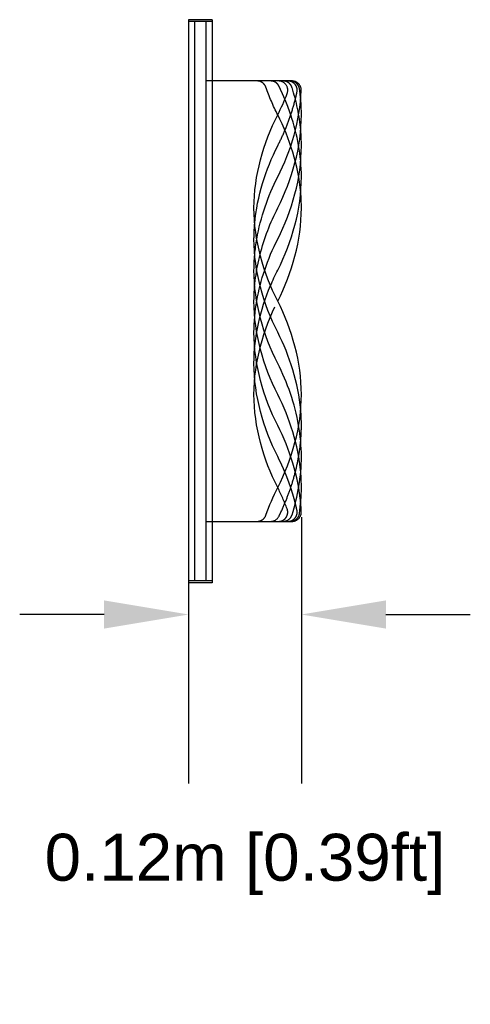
# Model space of a CAD drawing. Header units: millimetres. Extents: x 2380.96 to 2384.37, y 1941.15 to 1946.27.
# Tile 8 of 9: x 2383.01 to 2383.49, y 1944.48 to 1945.53. Entities that reach past the tile are written whole.
import ezdxf

# ---------------------------------------------------------------- set-up
doc = ezdxf.new("R2010")
doc.units = ezdxf.units.MM
doc.linetypes.add('Oculta', pattern=[0.4, 0.2, -0.2])
doc.layers.add('Make2D$Oculto$Curvas', color=7, linetype='Oculta', true_color=0x8c8c8c)
doc.layers.add('Make2D$Visible$Curvas', color=7, linetype='Continuous', true_color=0x000000)
doc.styles.get("Standard").update_dxf_attribs({"font": 'arial.ttf'})
doc.dimstyles.get("Standard").update_dxf_attribs({"dimtxt": 0.18, "dimasz": 0.18, "dimexe": 0.18, "dimexo": 0.0625, "dimgap": 0.09, "dimtad": 0, "dimtih": 1, "dimtoh": 1, "dimdec": 4, "dimzin": 0, "dimdsep": 46, "dimtxsty": 'Standard', "dimcen": 0.09, "dimadec": 0, "dimazin": 0, "dimtfac": 1, "dimtdec": 4, "dimtofl": 0, "dimtmove": 0, "dimatfit": 3, "dimfxl": 1, "dimtolj": 1, "dimtzin": 0, "dimarcsym": 0})

# ---------------------------------------------------------------- blocks, each defined once
blk = doc.blocks.new('Cataract_60x60_lateral')
at = {"layer": 'Make2D$Oculto$Curvas', "color": 18, "lineweight": -3, "true_color": 0x000000}
for points, degree in [([(2383.4156, 1945.6733), (2383.4282, 1945.6733), (2383.4408, 1945.6733)], 2), ([(2383.4156, 1945.6099), (2383.4189, 1945.6099), (2383.4222, 1945.6099)], 2), ([(2383.3213, 1945.5574), (2383.3227, 1945.5728), (2383.3259, 1945.5882), (2383.3306, 1945.603)], 3), ([(2383.3213, 1945.5905), (2383.3217, 1945.5941), (2383.3221, 1945.5978), (2383.3226, 1945.6014)], 3), ([(2383.3458, 1945.5739), (2383.3506, 1945.5833), (2383.3549, 1945.5932), (2383.3584, 1945.6033)], 3), ([(2383.3213, 1945.4911), (2383.3239, 1945.5201), (2383.333, 1945.5486), (2383.3458, 1945.5739)], 3), ([(2383.3213, 1945.2593), (2383.3239, 1945.2883), (2383.333, 1945.3168), (2383.3458, 1945.3421)], 3), ([(2383.3235, 1945.2428), (2383.3275, 1945.266), (2383.3354, 1945.2886), (2383.3458, 1945.309)], 3), ([(2383.3213, 1945.1931), (2383.3239, 1945.2221), (2383.333, 1945.2506), (2383.3458, 1945.2759)], 3), ([(2383.3213, 1945.16), (2383.3239, 1945.189), (2383.333, 1945.2175), (2383.3458, 1945.2428)], 3), ([(2383.3358, 1945.1541), (2383.3388, 1945.1618), (2383.3421, 1945.1693), (2383.3458, 1945.1766)], 3), ([(2383.4222, 1945.1406), (2383.4189, 1945.1406), (2383.4156, 1945.1406)], 2), ([(2383.4156, 1945.0772), (2383.4282, 1945.0772), (2383.4408, 1945.0772)], 2)]:
    blk.add_open_spline(points, degree=degree, dxfattribs=at)
at = {"layer": 'Make2D$Oculto$Curvas', "color": 18, "linetype": 'Continuous', "lineweight": -3, "true_color": 0x000000}
for points in [[(2383.4222, 1945.0772), (2383.4222, 1945.3752), (2383.4222, 1945.6733)], [(2383.4341, 1945.0772), (2383.4341, 1945.3752), (2383.4341, 1945.6733)]]:
    blk.add_open_spline(points, degree=2, dxfattribs=at)
at = {"layer": 'Make2D$Oculto$Curvas', "color": 18, "lineweight": -3, "true_color": 0x000000}
for points, weights in [([(2383.3226, 1945.6014), (2383.3238, 1945.6099), (2383.3324, 1945.6099)], [1, 0.75598519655, 1]), ([(2383.3306, 1945.603), (2383.3328, 1945.6099), (2383.3401, 1945.6099)], [1, 0.806527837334, 1]), ([(2383.3584, 1945.6033), (2383.3608, 1945.6099), (2383.3678, 1945.6099)], [1, 0.816623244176, 1]), ([(2383.345, 1945.1406), (2383.3305, 1945.1406), (2383.3358, 1945.1541)], [1, 0.564647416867, 1])]:
    blk.add_rational_spline(points, weights, degree=2, dxfattribs=at)
for points, weights, knots in [([(2383.3319, 1945.5739), (2383.3354, 1945.5844), (2383.3397, 1945.5946), (2383.3445, 1945.6044), (2383.3462, 1945.6079), (2383.3495, 1945.6099), (2383.3534, 1945.6099)], [1, 1, 1, 1, 0.899484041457, 0.899484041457, 1], [-366.317005, -366.317005, -366.317005, -366.317005, -356.319203, -356.319203, -356.319203, -355.206646, -355.206646, -355.206646, -355.206646]), ([(2383.335, 1945.1406), (2383.3319, 1945.1406), (2383.3292, 1945.1419), (2383.3273, 1945.1443), (2383.3253, 1945.1466), (2383.3246, 1945.1496), (2383.3253, 1945.1526), (2383.3296, 1945.1726), (2383.3368, 1945.1919), (2383.3458, 1945.2097)], [1, 0.934687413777, 0.934687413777, 1, 0.934687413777, 0.934687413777, 1, 1, 1, 1], [-197.750141, -197.750141, -197.750141, -197.750141, -196.857452, -196.857452, -196.857452, -195.964763, -195.964763, -195.964763, -177.603323, -177.603323, -177.603323, -177.603323])]:
    blk.add_rational_spline(points, weights, degree=3, knots=knots, dxfattribs=at)
for points, knots in [([(2383.3458, 1945.3421), (2383.3611, 1945.3722), (2383.3711, 1945.4068), (2383.3711, 1945.4415), (2383.3711, 1945.447), (2383.3708, 1945.4525), (2383.3703, 1945.458)], [-363.59247, -363.59247, -363.59247, -363.59247, -332.477441, -332.477441, -332.477441, -327.512587, -327.512587, -327.512587, -327.512587]), ([(2383.3458, 1945.309), (2383.3611, 1945.3391), (2383.3711, 1945.3737), (2383.3711, 1945.4084), (2383.3711, 1945.4194), (2383.37, 1945.4305), (2383.3681, 1945.4415)], [248.920231, 248.920231, 248.920231, 248.920231, 280.03526, 280.03526, 280.03526, 289.998769, 289.998769, 289.998769, 289.998769]), ([(2383.3458, 1945.2759), (2383.3611, 1945.306), (2383.3711, 1945.3406), (2383.3711, 1945.3752), (2383.3711, 1945.392), (2383.3687, 1945.4087), (2383.3646, 1945.4249)], [-406.17661, -406.17661, -406.17661, -406.17661, -375.061581, -375.061581, -375.061581, -360.030368, -360.030368, -360.030368, -360.030368]), ([(2383.3458, 1945.2428), (2383.3611, 1945.2729), (2383.3711, 1945.3075), (2383.3711, 1945.3421), (2383.3711, 1945.3646), (2383.3669, 1945.3871), (2383.3597, 1945.4084)], [248.920231, 248.920231, 248.920231, 248.920231, 280.03526, 280.03526, 280.03526, 300.244983, 300.244983, 300.244983, 300.244983]), ([(2383.3458, 1945.2097), (2383.3611, 1945.2398), (2383.3711, 1945.2744), (2383.3711, 1945.309), (2383.3711, 1945.3374), (2383.3643, 1945.3659), (2383.3535, 1945.3918)], [-479.872527, -479.872527, -479.872527, -479.872527, -448.757498, -448.757498, -448.757498, -423.208443, -423.208443, -423.208443, -423.208443]), ([(2383.3458, 1945.1766), (2383.3611, 1945.2067), (2383.3711, 1945.2413), (2383.3711, 1945.2759), (2383.3711, 1945.3105), (2383.3611, 1945.3452), (2383.3458, 1945.3752)], [124.460116, 124.460116, 124.460116, 124.460116, 155.575145, 155.575145, 155.575145, 186.690174, 186.690174, 186.690174, 186.690174])]:
    blk.add_open_spline(points, degree=3, knots=knots, dxfattribs=at)
at = {"layer": 'Make2D$Visible$Curvas', "color": 18, "lineweight": -3, "true_color": 0x000000}
for points, degree in [([(2383.4156, 1945.6752), (2383.4156, 1945.3752), (2383.4156, 1945.0752)], 2), ([(2383.4156, 1945.6752), (2383.4282, 1945.6752), (2383.4408, 1945.6752)], 2), ([(2383.4408, 1945.6752), (2383.4408, 1945.3752), (2383.4408, 1945.0752)], 2), ([(2383.3307, 1945.6099), (2383.3328, 1945.6099), (2383.335, 1945.6099)], 2), ([(2383.335, 1945.6099), (2383.3383, 1945.6099), (2383.3417, 1945.6099), (2383.345, 1945.6099)], 3), ([(2383.345, 1945.6099), (2383.3803, 1945.6099), (2383.4156, 1945.6099)], 2), ([(2383.3458, 1945.5077), (2383.3316, 1945.5356), (2383.322, 1945.5675), (2383.3207, 1945.5996)], 3), ([(2383.3458, 1945.5739), (2383.3421, 1945.5812), (2383.3388, 1945.5887), (2383.3358, 1945.5964)], 3), ([(2383.3703, 1945.458), (2383.3677, 1945.487), (2383.3587, 1945.5155), (2383.3458, 1945.5408)], 3), ([(2383.3681, 1945.4415), (2383.3641, 1945.4647), (2383.3562, 1945.4872), (2383.3458, 1945.5077)], 3), ([(2383.3646, 1945.4249), (2383.3602, 1945.4423), (2383.3537, 1945.459), (2383.3458, 1945.4746)], 3), ([(2383.3597, 1945.4084), (2383.3559, 1945.4198), (2383.3512, 1945.4309), (2383.3458, 1945.4415)], 3), ([(2383.3535, 1945.3918), (2383.3511, 1945.3974), (2383.3486, 1945.403), (2383.3458, 1945.4084)], 3), ([(2383.3584, 1945.1472), (2383.3549, 1945.1573), (2383.3506, 1945.1672), (2383.3458, 1945.1766)], 3), ([(2383.3207, 1945.1509), (2383.3209, 1945.1539), (2383.3211, 1945.157), (2383.3213, 1945.16)], 3), ([(2383.3324, 1945.1406), (2383.3316, 1945.1406), (2383.3307, 1945.1406)], 2), ([(2383.3401, 1945.1406), (2383.3363, 1945.1406), (2383.3324, 1945.1406)], 2), ([(2383.3534, 1945.1406), (2383.3467, 1945.1406), (2383.3401, 1945.1406)], 2), ([(2383.3678, 1945.1406), (2383.363, 1945.1406), (2383.3582, 1945.1406), (2383.3534, 1945.1406)], 3), ([(2383.4156, 1945.1406), (2383.3917, 1945.1406), (2383.3678, 1945.1406)], 2), ([(2383.4156, 1945.0752), (2383.4282, 1945.0752), (2383.4408, 1945.0752)], 2)]:
    blk.add_open_spline(points, degree=degree, dxfattribs=at)
for points, weights in [([(2383.3207, 1945.5996), (2383.3203, 1945.6099), (2383.3307, 1945.6099)], [1, 0.692652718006, 1]), ([(2383.3358, 1945.5964), (2383.3305, 1945.6099), (2383.345, 1945.6099)], [1, 0.564647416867, 1]), ([(2383.3307, 1945.1406), (2383.3203, 1945.1406), (2383.3207, 1945.1509)], [1, 0.692652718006, 1]), ([(2383.3324, 1945.1406), (2383.3238, 1945.1406), (2383.3226, 1945.1491)], [1, 0.75598519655, 1]), ([(2383.3401, 1945.1406), (2383.3328, 1945.1406), (2383.3306, 1945.1475)], [1, 0.806527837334, 1]), ([(2383.3678, 1945.1406), (2383.3608, 1945.1406), (2383.3584, 1945.1472)], [1, 0.816623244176, 1])]:
    blk.add_rational_spline(points, weights, degree=2, dxfattribs=at)
for points, weights, knots in [([(2383.3458, 1945.5408), (2383.3368, 1945.5586), (2383.3296, 1945.5779), (2383.3253, 1945.5979), (2383.3238, 1945.6046), (2383.3281, 1945.6099), (2383.335, 1945.6099)], [1, 1, 1, 1, 0.751546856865, 0.751546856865, 1], [-301.362412, -301.362412, -301.362412, -301.362412, -283.000972, -283.000972, -283.000972, -281.215594, -281.215594, -281.215594, -281.215594]), ([(2383.3534, 1945.1406), (2383.3495, 1945.1406), (2383.3462, 1945.1426), (2383.3445, 1945.1461), (2383.33, 1945.1756), (2383.3206, 1945.2092), (2383.3206, 1945.2428), (2383.3206, 1945.2483), (2383.3208, 1945.2538), (2383.3213, 1945.2593)], [1, 0.899484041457, 0.899484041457, 1, 1, 1, 1, 1, 1, 1], [-123.75909, -123.75909, -123.75909, -123.75909, -122.646533, -122.646533, -122.646533, -92.438295, -92.438295, -92.438295, -87.473441, -87.473441, -87.473441, -87.473441])]:
    blk.add_rational_spline(points, weights, degree=3, knots=knots, dxfattribs=at)
for points, knots in [([(2383.3458, 1945.4746), (2383.3305, 1945.5047), (2383.3206, 1945.5393), (2383.3206, 1945.5739), (2383.3206, 1945.5794), (2383.3208, 1945.585), (2383.3213, 1945.5905)], [-343.946552, -343.946552, -343.946552, -343.946552, -312.831523, -312.831523, -312.831523, -307.86621, -307.86621, -307.86621, -307.86621]), ([(2383.3458, 1945.4084), (2383.3305, 1945.4384), (2383.3206, 1945.4731), (2383.3206, 1945.5077), (2383.3206, 1945.5302), (2383.3248, 1945.5527), (2383.3319, 1945.5739)], [-417.642469, -417.642469, -417.642469, -417.642469, -386.52744, -386.52744, -386.52744, -366.317005, -366.317005, -366.317005, -366.317005]), ([(2383.3458, 1945.3752), (2383.3611, 1945.4053), (2383.3711, 1945.44), (2383.3711, 1945.4746), (2383.3711, 1945.5092), (2383.3611, 1945.5438), (2383.3458, 1945.5739)], [248.920231, 248.920231, 248.920231, 248.920231, 280.03526, 280.03526, 280.03526, 311.150289, 311.150289, 311.150289, 311.150289]), ([(2383.3458, 1945.4415), (2383.3305, 1945.4716), (2383.3206, 1945.5062), (2383.3206, 1945.5408), (2383.3206, 1945.5463), (2383.3208, 1945.5519), (2383.3213, 1945.5574)], [311.150289, 311.150289, 311.150289, 311.150289, 342.265318, 342.265318, 342.265318, 347.230172, 347.230172, 347.230172, 347.230172]), ([(2383.3458, 1945.3752), (2383.3305, 1945.4053), (2383.3206, 1945.44), (2383.3206, 1945.4746), (2383.3206, 1945.4801), (2383.3208, 1945.4856), (2383.3213, 1945.4911)], [186.690174, 186.690174, 186.690174, 186.690174, 217.805202, 217.805202, 217.805202, 222.770056, 222.770056, 222.770056, 222.770056]), ([(2383.3458, 1945.1766), (2383.3305, 1945.2067), (2383.3206, 1945.2413), (2383.3206, 1945.2759), (2383.3206, 1945.3105), (2383.3305, 1945.3452), (2383.3458, 1945.3752)], [186.690174, 186.690174, 186.690174, 186.690174, 217.805202, 217.805202, 217.805202, 248.920231, 248.920231, 248.920231, 248.920231]), ([(2383.3306, 1945.1475), (2383.3243, 1945.1675), (2383.3206, 1945.1886), (2383.3206, 1945.2097), (2383.3206, 1945.2208), (2383.3216, 1945.2319), (2383.3235, 1945.2428)], [198.873911, 198.873911, 198.873911, 198.873911, 217.805202, 217.805202, 217.805202, 227.769562, 227.769562, 227.769562, 227.769562]), ([(2383.3226, 1945.1491), (2383.3213, 1945.1582), (2383.3206, 1945.1674), (2383.3206, 1945.1766), (2383.3206, 1945.1821), (2383.3208, 1945.1876), (2383.3213, 1945.1931)], [-445.553623, -445.553623, -445.553623, -445.553623, -437.291639, -437.291639, -437.291639, -432.326785, -432.326785, -432.326785, -432.326785])]:
    blk.add_open_spline(points, degree=3, knots=knots, dxfattribs=at)
blk = doc.blocks.new('*D9')
at = {"color": 0, "lineweight": -2, "transparency": 16777216}
for p, q in [((2383.1865, 1945.0082), (2383.1865, 1944.7114)), ((2383.3067, 1944.995), (2383.3067, 1944.7114)), ((2383.0965, 1944.8914), (2383.0065, 1944.8914)), ((2383.3967, 1944.8914), (2383.4867, 1944.8914))]:
    blk.add_line(p, q, dxfattribs=at)
at = {"color": 0, "transparency": 16777216}
for points in [[(2383.0965, 1944.9064), (2383.0965, 1944.8764), (2383.1865, 1944.8914)], [(2383.3967, 1944.9064), (2383.3967, 1944.8764), (2383.3067, 1944.8914)]]:
    blk.add_solid(points, dxfattribs=at)
at = {"layer": 'Defpoints', "color": 0, "transparency": 16777216}
for p in [(2383.1865, 1945.0707), (2383.3067, 1945.0575), (2383.1865, 1944.8914)]:
    blk.add_point(p, dxfattribs=at)
at = {"color": 0, "transparency": 16777216, "insert": (2383.2466, 1944.6252), "char_height": 0.1, "attachment_point": 5}
blk.add_mtext('\\A1;{\\H0.5x;0.12m [0.39ft]}', dxfattribs=at)

msp = doc.modelspace()

# ---------------------------------------------------------------- block references
at = {"xscale": -1}
msp.add_blockref('Cataract_60x60_lateral', (4766.6273, -0.15), dxfattribs=at)

# ---------------------------------------------------------------- dimensions: what is measured, and where the dimension line sits
dim = msp.add_linear_dim(base=(2383.1865, 1944.8914), p1=(2383.3067, 1945.0575), p2=(2383.1865, 1945.0707), text='{\\H0.5x;<>}', dimstyle='Standard', override={"dimtxt": 0.1, "dimasz": 0.09, "dimdec": 2, "dimpost": '<>m', "dimtmove": 2})
dim.commit()
dim.dimension.update_dxf_attribs({"geometry": '*D9', "text_midpoint": (2383.2466, 1944.6252), "dimtype": 160})

doc.saveas('drawing.dxf')
